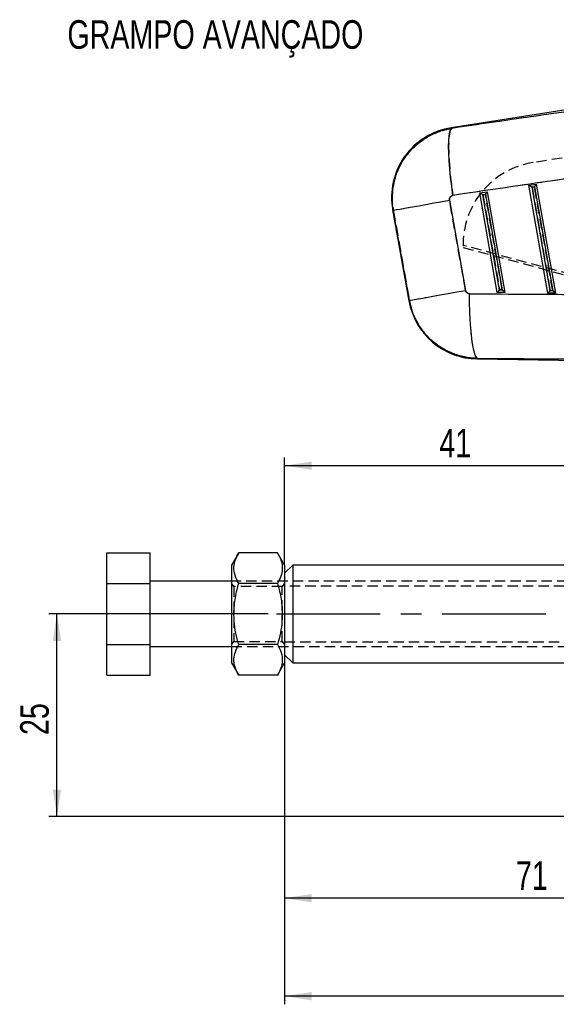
# Model space of a CAD drawing. Extents: x 28 to 393, y 15 to 279.
# Tile 11 of 18: x 28 to 93, y 158 to 279. Entities that reach past the tile are written whole.
import ezdxf

# ---------------------------------------------------------------- set-up
doc = ezdxf.new("R2010")
doc.units = 0
doc.linetypes.add('CENTERX2', pattern=[20.32, 12.7, -2.54, 2.54, -2.54])
doc.linetypes.add('HIDDEN', pattern=[1.905, 1.27, -0.635])
doc.layers.get('0').update_dxf_attribs({"linetype": 'CONTINUOUS'})
doc.styles.add('SLDTEXTSTYLE0', font='TXT', dxfattribs={"width": 0.75})
doc.dimstyles.new('SLDDIMSTYLE0', dxfattribs={"dimtxt": 3.5, "dimasz": 3.302, "dimexe": 0, "dimexo": 0.0625, "dimgap": 0.875, "dimtad": 1, "dimdec": 0, "dimrnd": 1e-09, "dimzin": 12, "dimtxsty": 'SLDTEXTSTYLE0', "dimsah": 1, "dimcen": 0.09, "dimazin": 3, "dimtfac": 1, "dimtdec": 0, "dimtofl": 0, "dimtmove": 0, "dimatfit": 3, "dimtolj": 1, "dimtzin": 12})
doc.dimstyles.new('SLDDIMSTYLE1', dxfattribs={"dimtxt": 3.5, "dimasz": 3.302, "dimexe": 0, "dimexo": 0.0625, "dimgap": 0.875, "dimtad": 1, "dimdec": 0, "dimrnd": 1e-09, "dimzin": 12, "dimtxsty": 'SLDTEXTSTYLE0', "dimsah": 1, "dimcen": 0.09, "dimazin": 3, "dimtfac": 1, "dimtofl": 0, "dimtmove": 0, "dimatfit": 3, "dimtolj": 1, "dimtzin": 12})

# ---------------------------------------------------------------- blocks, each defined once
blk = doc.blocks.new('_D')
at = {"color": 179, "linetype": 'CONTINUOUS'}
for p, q in [((58.03, 206.3), (31.13, 206.3)), ((32.13, 181.5), (32.13, 206.3)), ((129.61, 181.5), (31.13, 181.5))]:
    blk.add_line(p, q, dxfattribs=at)
for points in [[(32.13, 206.3), (31.62, 202.99), (32.64, 202.99)], [(32.13, 181.5), (32.64, 184.8), (31.62, 184.8)]]:
    blk.add_solid(points, dxfattribs=at)
at = {"color": 179, "linetype": 'CONTINUOUS', "insert": (27.62, 191.47, 0.1), "char_height": 3.5, "attachment_point": 1, "rotation": 90, "style": 'SLDTEXTSTYLE0'}
blk.add_mtext('25', dxfattribs=at)
blk = doc.blocks.new('_D_2')
at = {"color": 179, "linetype": 'CONTINUOUS'}
for p, q in [((60.03, 200.3), (60.03, 158.5)), ((204.11, 195.8), (204.11, 158.5)), ((204.11, 159.5), (60.03, 159.5))]:
    blk.add_line(p, q, dxfattribs=at)
for points in [[(60.03, 159.5), (63.33, 158.99), (63.33, 160)], [(204.11, 159.5), (200.81, 160), (200.81, 158.99)]]:
    blk.add_solid(points, dxfattribs=at)
at = {"color": 179, "linetype": 'CONTINUOUS', "insert": (127.33, 164.01, 0.1), "char_height": 3.5, "attachment_point": 1, "style": 'SLDTEXTSTYLE0'}
blk.add_mtext('144', dxfattribs=at)
blk = doc.blocks.new('_D_3')
at = {"color": 179, "linetype": 'CONTINUOUS'}
for p, q in [((60.03, 200.3), (60.03, 170.5)), ((130.61, 180.5), (130.61, 170.5)), ((130.61, 171.5), (60.03, 171.5))]:
    blk.add_line(p, q, dxfattribs=at)
for points in [[(60.03, 171.5), (63.33, 170.99), (63.33, 172)], [(130.61, 171.5), (127.31, 172), (127.31, 170.99)]]:
    blk.add_solid(points, dxfattribs=at)
at = {"color": 179, "linetype": 'CONTINUOUS', "insert": (88.39, 176.01, 0.1), "char_height": 3.5, "attachment_point": 1, "style": 'SLDTEXTSTYLE0'}
blk.add_mtext('71', dxfattribs=at)
blk = doc.blocks.new('_D_4')
at = {"color": 179, "linetype": 'CONTINUOUS'}
for p, q in [((60.03, 212.3), (60.03, 225.46)), ((101.11, 224.46), (60.03, 224.46)), ((101.11, 214.4), (101.11, 225.46))]:
    blk.add_line(p, q, dxfattribs=at)
for points in [[(60.03, 224.46), (63.33, 223.95), (63.33, 224.96)], [(101.11, 224.46), (97.81, 224.96), (97.81, 223.95)]]:
    blk.add_solid(points, dxfattribs=at)
at = {"color": 179, "linetype": 'CONTINUOUS', "insert": (79, 228.97, 0.1), "char_height": 3.5, "attachment_point": 1, "style": 'SLDTEXTSTYLE0'}
blk.add_mtext('41', dxfattribs=at)

msp = doc.modelspace()

# ---------------------------------------------------------------- linework, layer by layer
at = {"color": 7, "linetype": 'CONTINUOUS'}
for p, q in [((97.0418, 268.4166), (80.4381, 265.8306)), ((89.9603, 258.8025), (90.8656, 258.9435)), ((92.2846, 245.5887), (89.9603, 258.8025)), ((90.3518, 258.5563), (90.6585, 258.604)), ((92.5786, 245.8965), (90.3518, 258.5563)), ((90.6585, 258.604), (92.8946, 245.8917)), ((90.8656, 258.9435), (93.2172, 245.5745)), ((80.2393, 256.9731), (82.2116, 245.9334)), ((83.9417, 257.8651), (84.847, 258.0061)), ((86.0845, 245.6829), (83.9417, 257.8651)), ((84.3332, 257.6189), (84.6399, 257.6667)), ((86.3785, 245.9908), (84.3332, 257.6189)), ((84.6399, 257.6667), (86.6945, 245.986)), ((84.847, 258.0061), (87.0172, 245.6688)), ((73.2727, 255.7886), (75.2638, 244.6437)), ((75.3217, 244.7025), (73.3495, 255.7422)), ((86.6945, 245.986), (86.3785, 245.9908)), ((87.0172, 245.6688), (86.0845, 245.6829)), ((93.2172, 245.5745), (92.2846, 245.5887)), ((92.8946, 245.8917), (92.5786, 245.8965)), ((83.6257, 237.5345), (100.7842, 237.2738)), ((38.2315, 213.8024), (43.5315, 213.8024)), ((38.2315, 210.0496), (38.2315, 213.8024)), ((43.5315, 210.0496), (43.5315, 213.8024)), ((54.4007, 213.8024), (53.5315, 212.2968)), ((59.1623, 213.8024), (54.4007, 213.8024)), ((60.0315, 212.2968), (59.1623, 213.8024)), ((53.5315, 212.2968), (53.5315, 200.2968)), ((61.0315, 212.2968), (60.0315, 211.2968)), ((60.0315, 212.2968), (60.0315, 200.2968)), ((101.1075, 212.2968), (61.0315, 212.2968)), ((61.0315, 212.2968), (61.0315, 206.2968)), ((38.2315, 210.0496), (43.5315, 210.0496)), ((38.2315, 202.544), (38.2315, 210.0496)), ((53.5315, 210.2968), (43.5315, 210.2968)), ((43.5315, 202.544), (43.5315, 210.0496)), ((59.1623, 210.0496), (54.4007, 210.0496)), ((61.0315, 206.2968), (61.0315, 200.2968)), ((38.2315, 202.544), (43.5315, 202.544)), ((38.2315, 198.7913), (38.2315, 202.544)), ((43.5315, 198.7913), (43.5315, 202.544)), ((43.5315, 202.2968), (53.5315, 202.2968)), ((59.1623, 202.544), (54.4007, 202.544)), ((53.5315, 200.2968), (54.4007, 198.7913)), ((59.1623, 198.7913), (60.0315, 200.2968)), ((60.0315, 201.2968), (61.0315, 200.2968)), ((61.0315, 200.2968), (101.1075, 200.2968)), ((38.2315, 198.7913), (43.5315, 198.7913)), ((59.1623, 198.7913), (54.4007, 198.7913))]:
    msp.add_line(p, q, dxfattribs=at)
at = {"color": 7, "linetype": 'HIDDEN'}
for p, q in [((94.0286, 262.1331), (90.5007, 261.585)), ((90.6585, 258.604), (90.3518, 258.5563)), ((90.3518, 258.5563), (92.5786, 245.8965)), ((92.8946, 245.8917), (90.6585, 258.604)), ((82.2116, 245.9334), (80.2393, 256.9731)), ((84.6399, 257.6667), (84.3332, 257.6189)), ((84.3332, 257.6189), (86.3785, 245.9908)), ((86.6945, 245.986), (84.6399, 257.6667)), ((73.3495, 255.7422), (75.3217, 244.7025)), ((154.0347, 231.9744), (81.9086, 251.439)), ((81.9142, 251.1981), (153.9693, 231.7282)), ((86.3785, 245.9908), (86.6945, 245.986)), ((92.5786, 245.8965), (92.8946, 245.8917)), ((108.0315, 210.2968), (53.5315, 210.2968)), ((53.8225, 209.6718), (53.5315, 210.0874)), ((60.0315, 210.0874), (59.7405, 209.6718)), ((53.8225, 209.6718), (53.8225, 202.9218)), ((59.7405, 209.6718), (53.8225, 209.6718)), ((59.7405, 202.9218), (59.7405, 209.6718)), ((100.0315, 209.6968), (60.0315, 209.6968)), ((53.5315, 202.5062), (53.8225, 202.9218)), ((53.8225, 202.9218), (59.7405, 202.9218)), ((59.7405, 202.9218), (60.0315, 202.5062)), ((60.0315, 202.8968), (100.0315, 202.8968)), ((53.5315, 202.2968), (108.0315, 202.2968))]:
    msp.add_line(p, q, dxfattribs=at)
at = {"color": 179, "linetype": 'CENTERX2'}
msp.add_line((59.0315, 206.2968), (144.0315, 206.2968), dxfattribs=at)
at = {"color": 7, "linetype": 'CONTINUOUS', "flags": 128}
for points in [[(80.6643, 257.5603), (80.5089, 258.6726), (80.3775, 259.7673), (80.2726, 260.8234), (80.1963, 261.8205), (80.15, 262.7395), (80.1346, 263.5628), (80.1504, 264.2746), (80.1971, 264.8611), (80.2739, 265.311), (80.3791, 265.6159), (80.5109, 265.7697)], [(73.3495, 255.7422), (73.478, 255.7652), (73.7573, 255.8151), (74.182, 255.8909), (74.744, 255.9913), (75.4324, 256.1143), (76.234, 256.2575), (77.1336, 256.4182), (78.1137, 256.5933), (79.1556, 256.7795), (80.2393, 256.9731)], [(75.3217, 244.7025), (75.4503, 244.7255), (75.7296, 244.7754), (76.1543, 244.8513), (76.7163, 244.9516), (77.4047, 245.0746), (78.2063, 245.2179), (79.1059, 245.3786), (80.086, 245.5537), (81.1279, 245.7398), (82.2116, 245.9334)], [(83.6767, 237.6043), (83.5301, 237.734), (83.3886, 238.0113), (83.2546, 238.4311), (83.1308, 238.9855), (83.0193, 239.6643), (82.9222, 240.455), (82.8414, 241.3429), (82.7783, 242.3117), (82.7341, 243.3434), (82.7096, 244.4189), (82.7052, 245.5184)]]:
    msp.add_lwpolyline(points, dxfattribs=at)
at = {"color": 7, "linetype": 'HIDDEN', "flags": 128}
for points in [[(80.5109, 265.7697), (80.3791, 265.6159), (80.2739, 265.311), (80.1971, 264.8611), (80.1504, 264.2746), (80.1346, 263.5628), (80.15, 262.7395), (80.1963, 261.8205), (80.2726, 260.8234), (80.3775, 259.7673), (80.5089, 258.6726), (80.6643, 257.5603)], [(80.5109, 265.7697), (80.4462, 265.8238), (80.4381, 265.8306)], [(73.3495, 255.7422), (73.478, 255.7652), (73.7573, 255.8151), (74.182, 255.8909), (74.744, 255.9913), (75.4324, 256.1143), (76.234, 256.2575), (77.1336, 256.4182), (78.1137, 256.5933), (79.1556, 256.7795), (80.2393, 256.9731)], [(73.2727, 255.7886), (73.2813, 255.7834), (73.3495, 255.7422)], [(75.3217, 244.7025), (75.4503, 244.7255), (75.7296, 244.7754), (76.1543, 244.8513), (76.7163, 244.9516), (77.4047, 245.0746), (78.2063, 245.2179), (79.1059, 245.3786), (80.086, 245.5537), (81.1279, 245.7398), (82.2116, 245.9334)], [(83.6767, 237.6043), (83.5301, 237.734), (83.3886, 238.0113), (83.2546, 238.4311), (83.1308, 238.9855), (83.0193, 239.6643), (82.9222, 240.455), (82.8414, 241.3429), (82.7783, 242.3117), (82.7341, 243.3434), (82.7096, 244.4189), (82.7052, 245.5184)], [(75.3217, 244.7025), (75.2702, 244.6503), (75.2638, 244.6437)], [(83.6257, 237.5345), (83.6314, 237.5423), (83.6767, 237.6043)]]:
    msp.add_lwpolyline(points, dxfattribs=at)
at = {"color": 8, "linetype": 'CONTINUOUS', "flags": 128}
for points in [[(80.4381, 265.8306), (80.4462, 265.8238), (80.5109, 265.7697)], [(73.3495, 255.7422), (73.2813, 255.7834), (73.2727, 255.7886)], [(75.2638, 244.6437), (75.2702, 244.6503), (75.3217, 244.7025)], [(83.6767, 237.6043), (83.6314, 237.5423), (83.6257, 237.5345)]]:
    msp.add_lwpolyline(points, dxfattribs=at)
at = {"color": 7, "linetype": 'CONTINUOUS'}
for centre, start, end in [((81.7658, 257.3059), 98.560374, 190.389542), ((83.7568, 246.161), 189.826189, 269.386929)]:
    msp.add_arc(centre, 8.6275, start, end, dxfattribs=at)
at = {"color": 7, "linetype": 'HIDDEN'}
msp.add_arc((92.0587, 251.5545), 10.1507, 98.828634, 182.012394, dxfattribs=at)
at = {"color": 7, "linetype": 'CONTINUOUS'}
for centre, major_axis, ratio, start_param, end_param in [((72.7739, 203.0027), (377.3387, 58.5749), 0.15948258, 1.48669065, 1.52554541), ((71.6792, 202.8071), (377.3346, 58.6013), 0.13821825, 1.48667025, 1.52552501), ((90.3107, 258.5489), (0.3528, -0.2525), 0.06896664, 1.50363076, 3.06500474), ((90.6175, 258.5967), (0.2476, 0.346), 0.06859901, 4.78260592, 6.21601974), ((84.2921, 257.6116), (0.3528, -0.2525), 0.06896664, 1.50363076, 3.06500474), ((84.5989, 257.6593), (0.2476, 0.346), 0.06859901, 4.78260592, 6.21601974), ((86.3375, 245.9834), (0.2559, 0.3002), 0.06736344, 3.23277351, 4.79414749), ((54.5527, 298.6712), (388.9755, -7.3299), 0.13561764, 4.78738378, 4.8265237), ((86.6535, 245.9786), (0.3625, -0.309), 0.06773113, 0.08175851, 1.51517232), ((92.5376, 245.8892), (0.2559, 0.3002), 0.06736344, 3.23277351, 4.79414749), ((92.8536, 245.8844), (0.3625, -0.309), 0.06773113, 0.08175851, 1.51517232), ((55.6474, 298.8668), (388.972, -7.5582), 0.1564812, 4.78755167, 4.82669159)]:
    msp.add_ellipse(centre, major_axis=major_axis, ratio=ratio, start_param=start_param, end_param=end_param, dxfattribs=at)
at = {"color": 7, "linetype": 'HIDDEN'}
for centre, major_axis, ratio, start_param, end_param in [((72.7739, 203.0027), (377.3387, 58.5749), 0.15948258, 1.48669065, 1.52554541), ((71.6792, 202.8071), (377.3346, 58.6013), 0.13821825, 1.48667025, 1.52552501), ((54.5527, 298.6712), (388.9755, -7.3299), 0.13561764, 4.78738378, 4.8265237), ((55.6474, 298.8668), (388.972, -7.5582), 0.1564812, 4.78755167, 4.82669159)]:
    msp.add_ellipse(centre, major_axis=major_axis, ratio=ratio, start_param=start_param, end_param=end_param, dxfattribs=at)
for points, knots in [([(80.5109, 265.7697), (79.9365, 265.6447), (78.8772, 265.4141), (77.4531, 264.7127), (76.1226, 263.7741), (75.0109, 262.5944), (74.1614, 261.2453), (73.6013, 259.9184), (73.277, 258.516), (73.1716, 257.1061), (73.2915, 256.1866), (73.3495, 255.7422)], [0, 0, 0, 0, 0.12829328, 0.23655679, 0.34482052, 0.48352594, 0.5879896, 0.69245387, 0.7972376, 0.90202209, 1, 1, 1, 1]), ([(80.2393, 256.9731), (80.2359, 256.9993), (80.2253, 257.0812), (80.2478, 257.2213), (80.3185, 257.3559), (80.4241, 257.4655), (80.5392, 257.5339), (80.6303, 257.5531), (80.6643, 257.5603)], [0, 0, 0, 0, 0.09761544, 0.30559932, 0.51352482, 0.65264236, 0.87013586, 1, 1, 1, 1]), ([(82.7052, 245.5184), (82.6496, 245.5241), (82.537, 245.5358), (82.4066, 245.6109), (82.302, 245.7133), (82.2386, 245.8191), (82.2187, 245.9035), (82.2116, 245.9334)], [0, 0, 0, 0, 0.23998339, 0.485358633, 0.628837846, 0.868596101, 1, 1, 1, 1]), ([(75.3217, 244.7025), (75.441, 244.1941), (75.6694, 243.2203), (76.32, 241.8855), (77.1883, 240.6305), (78.2839, 239.5476), (79.5615, 238.6798), (80.8778, 238.0794), (82.2629, 237.6961), (83.2054, 237.6349), (83.6767, 237.6043)], [0, 0, 0, 0, 0.13174538, 0.25233194, 0.37291857, 0.51640409, 0.63901131, 0.76161874, 0.88080916, 1, 1, 1, 1])]:
    msp.add_open_spline(points, degree=3, knots=knots, dxfattribs=at)
at = {"color": 7, "linetype": 'CONTINUOUS'}
for points, knots in [([(73.3495, 255.7422), (73.2942, 256.1598), (73.1836, 256.9951), (73.2523, 258.3173), (73.5266, 259.6673), (74.0721, 261.0906), (74.8729, 262.4038), (75.9053, 263.5523), (77.0483, 264.464), (78.3273, 265.1619), (79.5002, 265.5811), (80.2429, 265.7197), (80.5109, 265.7697)], [0, 0, 0, 0, 0.09211402, 0.1842285, 0.2883926, 0.39255645, 0.51634299, 0.62268352, 0.72902464, 0.8346784, 0.940332, 1, 1, 1, 1]), ([(80.6643, 257.5603), (80.6484, 257.5574), (80.5765, 257.5446), (80.4549, 257.4909), (80.3445, 257.389), (80.2678, 257.2641), (80.2252, 257.1282), (80.2348, 257.0226), (80.2393, 256.9731)], [0, 0, 0, 0, 0.06046338, 0.27324753, 0.48613325, 0.60992394, 0.81692105, 1, 1, 1, 1]), ([(82.2116, 245.9334), (82.2131, 245.9257), (82.2253, 245.8631), (82.2724, 245.7499), (82.3734, 245.6365), (82.5018, 245.5552), (82.6124, 245.5221), (82.6878, 245.5191), (82.7052, 245.5184)], [0, 0, 0, 0, 0.03351133, 0.27375648, 0.51395115, 0.67368731, 0.92465501, 1, 1, 1, 1]), ([(83.6767, 237.6043), (83.3824, 237.6181), (82.5945, 237.6551), (81.3328, 237.9285), (79.821, 238.5208), (78.4631, 239.3961), (77.317, 240.4981), (76.4553, 241.6503), (75.8017, 242.9318), (75.4642, 243.973), (75.3472, 244.5722), (75.3217, 244.7025)], [0, 0, 0, 0, 0.07445717, 0.19936271, 0.32426888, 0.48349002, 0.60408599, 0.7246814, 0.84554908, 0.96641637, 1, 1, 1, 1]), ([(54.4007, 210.0496), (54.233, 210.3753), (53.894, 211.0338), (53.77, 212.0094), (53.952, 212.9421), (54.2503, 213.5138), (54.4007, 213.8024)], [0, 0, 0, 0, 0.264602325, 0.534942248, 0.765340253, 1, 1, 1, 1]), ([(59.1623, 213.8024), (59.3299, 213.4766), (59.6689, 212.8182), (59.793, 211.8425), (59.6109, 210.9099), (59.3127, 210.3381), (59.1623, 210.0496)], [0, 0, 0, 0, 0.26460206, 0.53494218, 0.76534017, 1, 1, 1, 1]), ([(54.4007, 202.544), (54.2756, 203.0155), (54.0241, 203.9631), (53.8023, 205.5719), (53.8167, 207.3688), (54.0871, 208.9108), (54.3311, 209.7968), (54.4007, 210.0496)], [0, 0, 0, 0, 0.192050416, 0.385956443, 0.637933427, 0.896719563, 1, 1, 1, 1]), ([(59.1623, 210.0496), (59.2319, 209.7968), (59.4715, 208.9265), (59.7444, 207.3854), (59.7629, 205.5933), (59.5399, 203.9682), (59.2886, 203.0206), (59.1623, 202.544)], [0, 0, 0, 0, 0.103280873, 0.355632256, 0.614041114, 0.805915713, 1, 1, 1, 1]), ([(54.4007, 198.7913), (54.233, 199.117), (53.894, 199.7754), (53.77, 200.7511), (53.952, 201.6837), (54.2503, 202.2555), (54.4007, 202.544)], [0, 0, 0, 0, 0.264602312, 0.534942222, 0.76534024, 1, 1, 1, 1]), ([(59.1623, 202.544), (59.3299, 202.2183), (59.6689, 201.5598), (59.793, 200.5842), (59.6109, 199.6515), (59.3127, 199.0798), (59.1623, 198.7913)], [0, 0, 0, 0, 0.264602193, 0.5349422, 0.76534018, 1, 1, 1, 1])]:
    msp.add_open_spline(points, degree=3, knots=knots, dxfattribs=at)

# ---------------------------------------------------------------- texts
at = {"color": 179, "linetype": 'CONTINUOUS', "insert": (33.4068, 279.0164), "char_height": 3.5, "attachment_point": 1, "style": 'SLDTEXTSTYLE0'}
msp.add_mtext('GRAMPO AVANÇADO', dxfattribs=at)

# ---------------------------------------------------------------- dimensions: what is measured, and where the dimension line sits
at = {"color": 179, "linetype": 'CONTINUOUS'}
for base, p1, p2, dimstyle, picture, middle in [((60.0315, 224.4564), (101.1075, 213.4043), (60.0315, 211.2968), 'SLDDIMSTYLE0', '_D_4', (83.0092, 224.4564)), ((60.0315, 159.4968), (204.109, 196.7974), (60.0315, 201.2968), 'SLDDIMSTYLE1', '_D_2', (132.6267, 159.4968)), ((60.0315, 171.4968), (130.6082, 181.4968), (60.0315, 201.2968), 'SLDDIMSTYLE1', '_D_3', (92.4024, 171.4968))]:
    dim = msp.add_linear_dim(base=base, p1=p1, p2=p2, dimstyle=dimstyle, dxfattribs=at)
    dim.commit()
    dim.dimension.update_dxf_attribs({"geometry": picture, "text_midpoint": middle, "dimtype": 160})
dim = msp.add_linear_dim(base=(32.1317, 206.2968), p1=(130.6082, 181.4968), p2=(59.0315, 206.2968), angle=90, dimstyle='SLDDIMSTYLE0', dxfattribs=at)
dim.commit()
dim.dimension.update_dxf_attribs({"geometry": '_D', "text_midpoint": (32.1317, 195.4803), "dimtype": 160})

doc.saveas('drawing.dxf')
